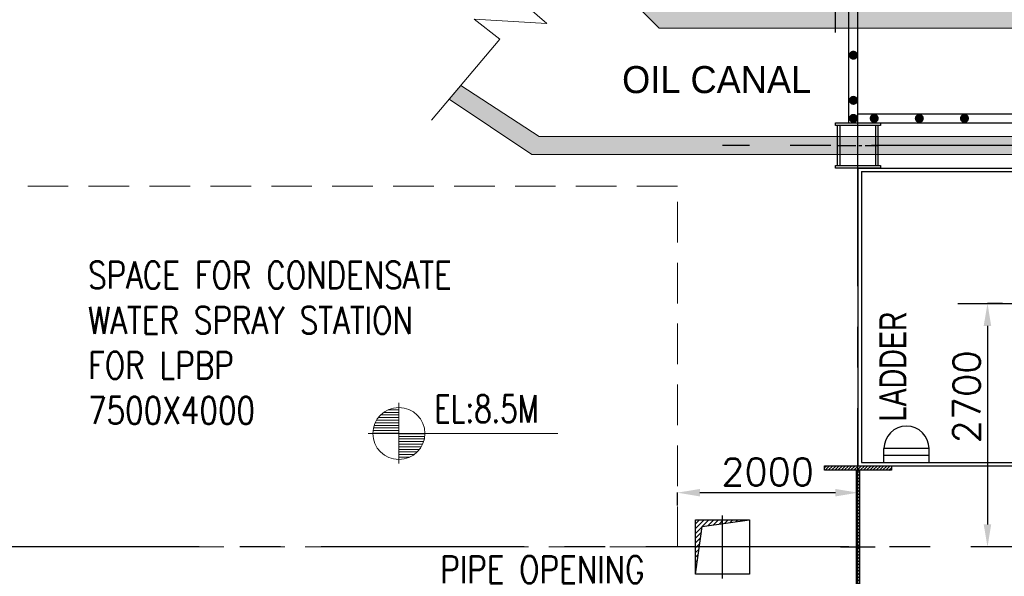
# Model space of a CAD drawing. Header units: inches. Extents: x 0 to 1544102, y 0 to 23144100.
# Tile 62 of 203: x 219047 to 229958, y 110760 to 116929. Entities that reach past the tile are written whole.
import ezdxf

# ---------------------------------------------------------------- set-up
doc = ezdxf.new("R2010")
doc.units = ezdxf.units.IN
doc.header["$LTSCALE"] = 1800
doc.header["$MEASUREMENT"] = 0
for name, pattern in [('CENTER', [2, 1.25, -0.25, 0.25, -0.25]), ('CENTER2', [1.125, 0.75, -0.125, 0.125, -0.125]), ('HIDDEN', [0.375, 0.25, -0.125])]:
    doc.linetypes.add(name, pattern=pattern)
doc.layers.get('0').update_dxf_attribs({"color": 253})
for name, color, linetype in [('AUX COL', 1, 'Continuous'), ('CEN', 2, 'CENTER'), ('COL', 1, 'Continuous'), ('GRID', 251, 'CENTER'), ('OPENING', 40, 'Continuous'), ('STEEL', 231, 'Continuous')]:
    doc.layers.add(name, color=color, linetype=linetype)
for name, color, linetype, lineweight in [('CONCRETE', 145, 'Continuous', 15), ('DIM', 4, 'Continuous', 18), ('EQUIP', 8, 'Continuous', 9), ('TEXT', 3, 'Continuous', 18)]:
    doc.layers.add(name, color=color, linetype=linetype, lineweight=lineweight)
doc.styles.add('HTX11', font='O8111901')
doc.styles.add('ROMANS', font='romans.shx')
doc.styles.get("Standard").update_dxf_attribs({"font": 'arial.ttf'})
doc.dimstyles.new('STANDARD1', dxfattribs={"dimtxt": 300, "dimasz": 250, "dimexe": 0, "dimexo": 0, "dimgap": 80, "dimtad": 1, "dimdec": 0, "dimzin": 0, "dimdsep": 46, "dimtxsty": 'ROMANS', "dimcen": 0, "dimclrd": 4, "dimclre": 4, "dimclrt": 4, "dimadec": 0, "dimazin": 0, "dimtfac": 0.09, "dimtdec": 0, "dimtix": 1, "dimtofl": 0, "dimtmove": 0, "dimatfit": 3, "dimfxl": 1, "dimtolj": 1, "dimtzin": 0, "dimarcsym": 0})

# ---------------------------------------------------------------- blocks, each defined once
blk = doc.blocks.new('A-ROW COLUMN')
at = {"layer": 'COL'}
h = blk.add_hatch(dxfattribs=at)
h.set_pattern_fill('ANSI31', color=256, scale=200, style=0)
h.set_pattern_definition([(45, (165226.353, 18853.894), (-17.67767, 17.67767), [])])
h.paths.add_polyline_path([(180799, 40890), (181539, 40890), (181539, 40840), (180799, 40840)])
h.paths.add_polyline_path([(181153, 42590), (181185, 42590), (181185, 40890), (181153, 40890)])
h.paths.add_polyline_path([(180799, 42640), (181539, 42640), (181539, 42590), (180799, 42590)])
blk.add_line((181169, 40840), (181169, 42640))
at = {"layer": 'CEN'}
for p, q in [((181169, 40840), (181169, 42640)), ((180977, 41740), (181360, 41740))]:
    blk.add_line(p, q, dxfattribs=at)
at = {"layer": 'COL'}
for points in [[(180799, 42640), (181539, 42640), (181539, 42590), (180799, 42590)], [(181153, 42590), (181185, 42590), (181185, 40890), (181153, 40890)], [(180799, 40890), (181539, 40890), (181539, 40840), (180799, 40840)]]:
    blk.add_lwpolyline(points, close=True, dxfattribs=at)
blk = doc.blocks.new('TG DECK COLUMNS & OUTLINE')
at = {"layer": 'CEN'}
blk.add_line((245433, 61365), (245433, 66015), dxfattribs=at)
blk = doc.blocks.new('*D123')
at = {"layer": 'DIM', "color": 4, "lineweight": -2, "transparency": 16777216}
for p, q in [((229940, 113785), (229772, 113785)), ((229772, 113535), (229772, 111335)), ((229940, 111085), (229772, 111085))]:
    blk.add_line(p, q, dxfattribs=at)
at = {"layer": 'DIM', "color": 4, "transparency": 16777216}
for points in [[(229730, 113535), (229813, 113535), (229772, 113785)], [(229730, 111335), (229813, 111335), (229772, 111085)]]:
    blk.add_solid(points, dxfattribs=at)
at = {"layer": 'DIM', "color": 4, "transparency": 16777216, "insert": (229542, 112748), "char_height": 300, "attachment_point": 5, "rotation": 90, "style": 'ROMANS'}
blk.add_mtext('\\A1;2700', dxfattribs=at)
blk = doc.blocks.new('*X7')
at = {"color": 0}
for p, q in [((36153.7, 29375), (36329.8, 29375)), ((36183.1, 29400), (36329.8, 29400)), ((36226, 29425), (36329.8, 29425)), ((36092.1, 29275), (36329.8, 29275)), ((36101.7, 29300), (36329.8, 29300)), ((36114.7, 29325), (36329.8, 29325)), ((36131.6, 29350), (36329.8, 29350)), ((36079.8, 29200), (36329.8, 29200)), ((36081.3, 29225), (36329.8, 29225)), ((36085.3, 29250), (36329.8, 29250))]:
    blk.add_line(p, q, dxfattribs=at)
blk = doc.blocks.new('LL')
for p, q in [((-711, 0), (-711, 423)), ((-1136, 0), (-711, 0)), ((1493, 0), (-711, 0)), ((-711, 0), (-711, -418))]:
    blk.add_line(p, q)
for start, end in [(90, 180), (0, 90), (180, 270), (270, 0)]:
    blk.add_arc((-711, 0), 360, start, end)
at = {"xscale": 1.439999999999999, "yscale": 1.439999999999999, "zscale": 1.439999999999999}
blk.add_blockref('*X7', (-53026, -42044), dxfattribs=at)
at = {"xscale": 1.439999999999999, "yscale": 1.439999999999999, "zscale": 1.439999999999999, "rotation": 180}
blk.add_blockref('*X7', (51604, 42044), dxfattribs=at)
at = {"flags": 4}
blk.add_attdef('LEVEL', (-222, 154), '', height=432, dxfattribs=at)
blk = doc.blocks.new('*D104')
at = {"layer": 'DIM', "color": 4, "lineweight": -2, "transparency": 16777216}
for p, q in [((226336, 111543), (226336, 111687)), ((226586, 111687), (228086, 111687)), ((228336, 111543), (228336, 111687))]:
    blk.add_line(p, q, dxfattribs=at)
at = {"layer": 'DIM', "color": 4, "transparency": 16777216}
for points in [[(226586, 111728), (226586, 111645), (226336, 111687)], [(228086, 111728), (228086, 111645), (228336, 111687)]]:
    blk.add_solid(points, dxfattribs=at)
at = {"layer": 'DIM', "color": 4, "transparency": 16777216, "insert": (227336, 111917), "char_height": 300, "attachment_point": 5, "style": 'ROMANS'}
blk.add_mtext('\\A1;2000', dxfattribs=at)
blk = doc.blocks.new('AUX COLUMNS')
at = {"color": 2, "linetype": 'CENTER2', "ltscale": 0.15}
for p, q in [((-162038, 50115), (-162038, 50615)), ((-162263, 50365), (-161813, 50365))]:
    blk.add_line(p, q, dxfattribs=at)
at = {"layer": 'AUX COL'}
for p, q in [((-162263, 50143), (-162263, 50587)), ((-162235, 50143), (-162235, 50587)), ((-161841, 50143), (-161841, 50587)), ((-161813, 50143), (-161813, 50587))]:
    blk.add_line(p, q, dxfattribs=at)
for points in [[(-162288, 50615), (-161788, 50615), (-161788, 50587), (-162288, 50587)], [(-162288, 50143), (-161788, 50143), (-161788, 50115), (-162288, 50115)]]:
    blk.add_lwpolyline(points, close=True, dxfattribs=at)
at = {"layer": 'GRID'}
blk.add_line((-138038, 50365), (-163538, 50365), dxfattribs=at)

msp = doc.modelspace()

# ---------------------------------------------------------------- hatches: boundary and pattern name
at = {"layer": 'CONCRETE'}
h = msp.add_hatch(dxfattribs=at)
h.set_pattern_fill('AR-CONC', color=256, scale=75, style=0)
h.set_pattern_definition([(50, (130246.85, 71898.76), (537.9451, -47.0641), [56.25, -618.75]), (355, (130246.85, 71898.76), (-104.0635, 564.144), [45, -495]), (100.4514, (130291.7, 71894.84), (433.882, 517.0797), [47.8051, -525.8566]), (46.1842, (130246.85, 72048.76), (800.4308, -124.1393), [84.375, -928.125]), (96.6356, (130313.55, 72038.4), (700.997, 730.5884), [71.7077, -788.7847]), (351.1842, (130246.85, 72048.8), (700.9965, 730.589), [67.5, -742.5]), (21, (130321.85, 72011.26), (447.6803, -301.9642), [56.25, -618.75]), (326, (130321.85, 72011.26), (182.4865, 543.8625), [45, -495]), (71.4514, (130359.16, 71986.1), (630.167, 241.8979), [47.8051, -525.8566]), (37.5, (130246.85, 71898.76), (9.1199, 249.6704), [0, -489, 0, -502.5, 0, -496.875]), (7.5, (130246.85, 71898.76), (197.30215, 295.8088), [0, -286.5, 0, -477.75, 0, -189.375]), (327.5, (130079.6, 71898.76), (400.36683, -16.91615), [0, -187.5, 0, -585, 0, -776.25]), (317.5, (130004.6, 71898.76), (437.3896, 75.0787), [0, -243.75, 0, -388.5, 0, -551.25])])
h.paths.add_polyline_path([(225364.52, 117885.31), (225234.78, 117732.21), (226132.1, 116834.89), (260336.2, 116834.89), (260336.2, 115634.89), (224803.67, 115634.89), (223937.42, 116201.14), (223807.68, 116048.04), (224720.83, 115434.89), (260536.2, 115434.89), (260536.2, 117034.89), (226214.94, 117034.89)])
at = {"layer": 'OPENING'}
h = msp.add_hatch(dxfattribs=at)
h.set_pattern_fill('ANSI31', color=8, scale=300, style=0)
h.set_pattern_definition([(45, (113045.1, 58095.975), (-26.516504, 26.516504), [])])
h.paths.add_polyline_path([(226536.2, 111084.89), (226578.36, 111084.89), (226610.13, 111310.95), (226836.2, 111342.73), (226836.2, 111384.89), (226536.2, 111384.89)])
h.paths.add_polyline_path([(227136.2, 111384.89), (226836.2, 111384.89), (226836.2, 111342.73)])
h.paths.add_polyline_path([(226578.36, 111084.89), (226536.2, 111084.89), (226536.2, 110784.89)])

# ---------------------------------------------------------------- linework, layer by layer
at = {"layer": 'CEN'}
for p, q in [((226836.2, 110734.89), (226836.2, 111434.89)), ((227186.2, 111084.89), (226486.2, 111084.89))]:
    msp.add_line(p, q, dxfattribs=at)
at = {"layer": 'CEN', "linetype": 'CENTER', "ltscale": 0.5, "flags": 128}
msp.add_lwpolyline([(229444.2, 113784.89), (237459.39, 113784.89)], dxfattribs=at)
at = {"layer": 'CONCRETE'}
for points in [[(225432.69, 117965.76), (224673.33, 117069.62), (224888.41, 116887.38), (224083.57, 116936.1), (224369.59, 116711.17), (223610.24, 115815.03)], [(225364.52, 117885.31), (225234.78, 117732.21), (226132.1, 116834.89), (260336.2, 116834.89), (260336.2, 115634.89), (224803.67, 115634.89), (223937.42, 116201.14), (223807.68, 116048.04), (224720.83, 115434.89), (260536.2, 115434.89), (260536.2, 117034.89), (226214.94, 117034.89), (225364.52, 117885.31)]]:
    msp.add_lwpolyline(points, dxfattribs=at)
at = {"layer": 'EQUIP', "linetype": 'HIDDEN'}
msp.add_lwpolyline([(218836.2, 111084.89), (226336.2, 111084.89), (226336.2, 115084.89), (218836.2, 115084.89)], close=True, dxfattribs=at)
at = {"layer": 'GRID'}
for p, q in [((228336.2, 103174.13), (228336.2, 157584.89)), ((278636.2, 111084.89), (143536.2, 111084.89))]:
    msp.add_line(p, q, dxfattribs=at)
at = {"layer": 'OPENING'}
msp.add_lwpolyline([(226536.2, 111384.89), (227136.2, 111384.89), (227136.2, 110784.89), (226536.2, 110784.89)], close=True, dxfattribs=at)
msp.add_lwpolyline([(226536.2, 110784.89), (226610.13, 111310.95), (227136.2, 111384.89)], dxfattribs=at)
at = {"layer": 'STEEL'}
for p, q in [((228236.2, 115784.89), (228236.2, 117284.89)), ((228336.2, 115884.89), (228336.2, 117284.89)), ((228336.2, 115884.89), (238836.2, 115884.89)), ((228236.2, 115784.89), (238936.2, 115784.89)), ((228336.2, 115284.89), (228336.2, 111984.89)), ((228336.2, 115284.89), (238836.2, 115284.89)), ((228374.2, 115246.89), (228374.2, 112022.89)), ((228374.2, 115246.89), (238798.2, 115246.89)), ((228624.2, 112022.89), (228624.2, 112174.91)), ((229124.2, 112174.91), (228624.2, 112174.91)), ((229124.2, 112022.89), (229124.2, 112174.91)), ((229124.2, 112098.9), (228624.2, 112098.9)), ((228336.2, 111984.89), (238836.2, 111984.89)), ((228374.2, 112022.89), (238798.2, 112022.89))]:
    msp.add_line(p, q, dxfattribs=at)
at = {"layer": 'STEEL', "const_width": 50}
for points in [[(228261.2, 116534.89, 1), (228311.2, 116534.89, 1)], [(228261.2, 116034.89, 1), (228311.2, 116034.89, 1)], [(228261.2, 115834.89, 1), (228311.2, 115834.89, 1)], [(228491.65, 115834.89, 1), (228541.65, 115834.89, 1)], [(228991.65, 115834.89, 1), (229041.65, 115834.89, 1)], [(229491.65, 115834.89, 1), (229541.65, 115834.89, 1)]]:
    msp.add_lwpolyline(points, format="xyb", close=True, dxfattribs=at)
at = {"layer": 'STEEL'}
msp.add_arc((228874.2, 112174.91), 250, 0, 180, dxfattribs=at)

# ---------------------------------------------------------------- block references
msp.add_blockref('TG DECK COLUMNS & OUTLINE', (-17346.88, 55420.08))
at = {"layer": 'AUX COL'}
msp.add_blockref('AUX COLUMNS', (390374.01, 65169.86), dxfattribs=at)
at = {"layer": 'COL'}
msp.add_blockref('A-ROW COLUMN', (47167.67, 69345.14), dxfattribs=at)
at = {"layer": 'TEXT'}
ref = msp.add_blockref('LL', (223817.99, 112342.87), dxfattribs=dict(at, xscale=0.8, yscale=0.8, zscale=0.8))
ref.add_attrib('LEVEL', 'EL:8.5M', (223640.6, 112466.22), dxfattribs={"layer": '0', "height": 300, "style": 'ROMANS', "width": 0.75, "flags": 4})

# ---------------------------------------------------------------- texts
at = {"layer": 'TEXT', "style": 'HTX11'}
msp.add_text('OIL CANAL', height=300, dxfattribs=at).set_placement((225722.72, 116114.75))
at = {"layer": 'TEXT', "color": 3, "style": 'HTX11', "width": 0.75}
msp.add_text('LADDER', height=300, rotation=90, dxfattribs=at).set_placement((228874.2, 112474.91))
at = {"layer": 'TEXT', "style": 'ROMANS', "width": 0.8}
msp.add_text('PIPE OPENING', height=300, dxfattribs=at).set_placement((223707.7, 110684.89))
at = {"layer": 'TEXT', "insert": (219804.26, 113348.02), "char_height": 300, "attachment_point": 4, "style": 'ROMANS'}
msp.add_mtext('\\A1;{\\W0.8;SPACE FOR CONDENSATE\\PWATER SPRAY STATION\\PFOR LPBP \\P7500X4000}', dxfattribs=at)

# ---------------------------------------------------------------- dimensions: what is measured, and where the dimension line sits
at = {"layer": 'DIM'}
dim = msp.add_linear_dim(base=(229771.67, 111084.89), p1=(229940.44, 113784.89), p2=(229940.44, 111084.89), angle=90, dimstyle='STANDARD1', dxfattribs=at)
dim.commit()
dim.dimension.update_dxf_attribs({"geometry": '*D123', "text_midpoint": (229771.67, 112748.15), "dimtype": 160})
dim = msp.add_linear_dim(base=(228336.2, 111686.78), p1=(226336.2, 111543.28), p2=(228336.2, 111543.28), dimstyle='STANDARD1', dxfattribs=at)
dim.commit()
dim.dimension.update_dxf_attribs({"geometry": '*D104', "text_midpoint": (227336.2, 111916.78)})

doc.saveas('drawing.dxf')
